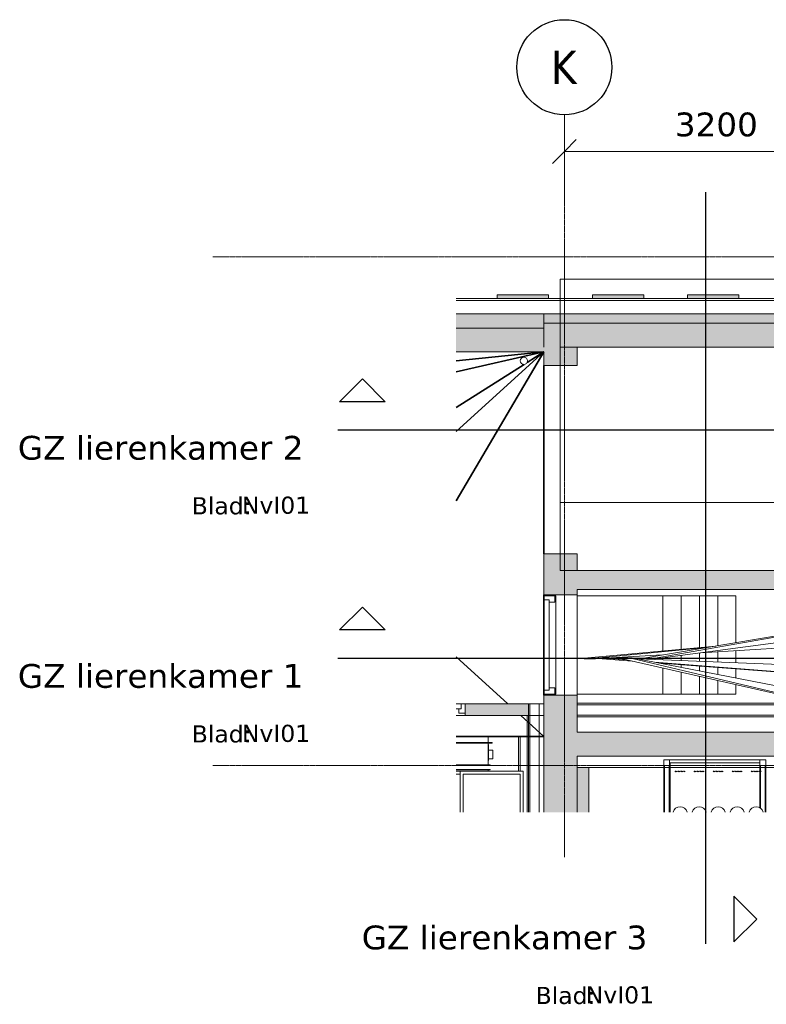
# Model space of a CAD drawing. Header units: millimetres. Extents: x 61846 to 198573, y 13020 to 52988.
# Tile 1 of 150: x 61846 to 69693, y 42398 to 52756. Entities that reach past the tile are written whole.
import ezdxf

# ---------------------------------------------------------------- set-up
doc = ezdxf.new("R2010")
doc.units = ezdxf.units.MM
doc.linetypes.add('Grid Line', pattern=[22.225, 12.7, -3.175, 3.175, -3.175])
doc.linetypes.add('NL_00_doorsnede', pattern=[23, 10, -1, 0, -1, 10, -1])
for name, color, linetype, lineweight in [('A-ANNO-DIMS', 211, 'Continuous', 18), ('A-ANNO-DIMS-100', 211, 'Continuous', 18), ('A-DOOR', 31, 'Continuous', 18), ('A-FLOR', 192, 'Continuous', 50), ('A-GENM', 13, 'Continuous', 18), ('A-WALL', 113, 'Continuous', 25), ('G-ANNO-SYMB', 111, 'Continuous', 18), ('I-WALL', 2, 'Continuous', 25), ('M-HVAC-DUCT', 70, 'Continuous', 18), ('P-PIPE', 3, 'Continuous', 18), ('S-GRID', 1, 'Continuous', 18), ('S-GRID-IDEN', 1, 'Continuous', 25), ('S-STRS', 31, 'Continuous', 18)]:
    doc.layers.add(name, color=color, linetype=linetype, lineweight=lineweight)
doc.styles.add('Tahoma', font='tahoma.ttf', dxfattribs={"height": 350})
doc.styles.add('Verdana', font='verdana.ttf', dxfattribs={"height": 250})
doc.styles.add('Verdana_1', font='verdana.ttf', dxfattribs={"height": 180})
doc.dimstyles.new('NL_00_maatvoering_2_5', dxfattribs={"dimscale": 304.8, "dimtxt": 260.988859, "dimasz": 0.82021, "dimexe": 0.590551, "dimexo": 0.0625, "dimgap": 0.295276, "dimtad": 1, "dimdec": 0, "dimzin": 0, "dimdsep": 46, "dimtxsty": 'Verdana', "dimblk1": 'OBLIQUE', "dimblk2": 'OBLIQUE', "dimsah": 1, "dimcen": 0.09, "dimdle": 0.590551, "dimazin": 0, "dimtfac": 1, "dimtdec": 4, "dimtix": 1, "dimtmove": 0, "dimatfit": 3, "dimfxl": 1.148294, "dimfxlon": 1, "dimtvp": 1, "dimtfill": 1, "dimtolj": 1, "dimtzin": 0, "dimarcsym": 2})

# ---------------------------------------------------------------- blocks, each defined once
blk = doc.blocks.new('66_liftschacht RVT17 v2_0_Liftschacht_4284424 - 66_liftschacht RVT17 v2_0_Liftschacht_4284424-389560-4e verdieping lierenkamer')
at = {"layer": 'A-GENM', "color": 7, "lineweight": 9}
for p, q in [((70926, 49312), (67526, 49312)), ((67526, 49312), (67526, 46962)), ((70926, 46962), (70926, 49312)), ((67526, 46962), (70926, 46962))]:
    blk.add_line(p, q, dxfattribs=at)
blk = doc.blocks.new('66_liftschacht RVT17 v2_0_Liftschacht_7743121 - 66_liftschacht RVT17 v2_0_Liftschacht_7743121-436348-4e verdieping lierenkamer')
at = {"layer": 'A-GENM', "color": 7, "lineweight": 9}
for p, q in [((70926, 50027), (67526, 50027)), ((67526, 50027), (67526, 47677)), ((70926, 47677), (70926, 50027)), ((67526, 47677), (70926, 47677))]:
    blk.add_line(p, q, dxfattribs=at)
blk = doc.blocks.new('Pipe Types_NLRS_65_PI_UN_Staal - sprinkler_DNL_4335357 - Pipe Types_NLRS_65_PI_UN_Staal - sprinkler_DNL_4335357-455560-4e verdieping lierenkamer')
at = {"layer": 'P-PIPE', "color": 7, "lineweight": 9}
for radius, start, end in [(38.1, 0, 180), (38, 180, 0)]:
    blk.add_arc((67145, 49167), radius, start, end, dxfattribs=at)
blk = doc.blocks.new('NLRS_57_DUF_UN_rechth aftakking_DNL_verzinkt_staal_5391751 - NLRS_57_DUF_UN_rechth aftakking_DNL_verzinkt_staal_5391751-558708-4e verdieping lierenkamer')
at = {"layer": 'M-HVAC-DUCT', "color": 7, "lineweight": 9}
for p, q in [((66432, 44870), (66790, 44870)), ((66790, 44865), (66432, 44865)), ((66770, 44865), (66770, 44850)), ((66790, 44865), (66790, 44870))]:
    blk.add_line(p, q, dxfattribs=at)
blk = doc.blocks.new('NLRS_57_DUF_UN_rechth verloop_DNL_60º verzinkt_staal_5547962 - NLRS_57_DUF_UN_rechth verloop_DNL_60º verzinkt_staal_5547962-559264-4e verdieping lierenkamer')
at = {"layer": 'M-HVAC-DUCT', "color": 7, "lineweight": 9}
for p, q in [((66476, 44850), (66432, 44850)), ((66432, 44850), (66476, 44850)), ((67136, 44850), (66476, 44850)), ((66476, 44850), (66476, 44419)), ((66476, 44850), (67136, 44850)), ((66476, 44419), (66476, 44850)), ((67136, 44419), (67136, 44850)), ((67136, 44850), (67136, 44419)), ((66476, 44820), (66432, 44820)), ((66432, 44820), (66476, 44820)), ((66506, 44419), (66506, 44820)), ((66506, 44820), (67106, 44820)), ((66506, 44820), (66506, 44419)), ((67106, 44820), (66506, 44820)), ((66506, 44820), (67106, 44820)), ((66506, 44419), (66506, 44820)), ((67106, 44820), (66506, 44820)), ((66506, 44820), (66506, 44419)), ((67106, 44820), (67106, 44419)), ((67106, 44419), (67106, 44820)), ((67106, 44820), (67106, 44419)), ((67106, 44419), (67106, 44820))]:
    blk.add_line(p, q, dxfattribs=at)
blk = doc.blocks.new('NLRS_57_DUF_UN_rechth verloop_DNL_60º verzinkt_staal_5547962 - NLRS_57_DUF_UN_rechth verloop_DNL_60º verzinkt_staal_5547962-559268-4e verdieping lierenkamer')
blk.add_blockref('NLRS_57_DUF_UN_rechth verloop_DNL_60º verzinkt_staal_5547962 - NLRS_57_DUF_UN_rechth verloop_DNL_60º verzinkt_staal_5547962-559264-4e verdieping lierenkamer', (0, 0))
blk = doc.blocks.new('NLRS_57_DUA_UN_brandklep rechthoekig_gen_ISR_NLRS_57_DUA_UN_brandklep rechthoekig_400x200_DNL_6950531 - NLRS_57_DUA_UN_brandklep rechthoekig_gen_ISR_NLRS_57_DUA_UN_brandklep rechthoekig_400x200_DNL_6950531-569087-4e verdieping lierenkamer')
at = {"layer": 'A-GENM', "color": 7, "lineweight": 9}
for p, q in [((66770, 45152), (66770, 45215)), ((66432, 45152), (66810, 45152)), ((66810, 45147), (66432, 45147)), ((66770, 44917), (66770, 45147)), ((66773, 45132), (66770, 45132)), ((66773, 44962), (66773, 45132)), ((66820, 45072), (66773, 45072)), ((66810, 45147), (66810, 45152)), ((66820, 44982), (66820, 45072)), ((66770, 44962), (66773, 44962)), ((66773, 44982), (66820, 44982)), ((66432, 44917), (66790, 44917)), ((66790, 44912), (66432, 44912)), ((66790, 44912), (66790, 44917))]:
    blk.add_line(p, q, dxfattribs=at)
blk = doc.blocks.new('Pipe Types_NLRS_53_PI_UN_Koper - drinkwater_DNL_2979520 - Pipe Types_NLRS_53_PI_UN_Koper - drinkwater_DNL_2979520-582781-4e verdieping lierenkamer')
at = {"layer": 'P-PIPE', "color": 7, "lineweight": 9}
for p, q in [((70231, 45566), (67706, 45566)), ((67706, 45548), (70310, 45548)), ((71115, 45566), (70740, 45566)), ((70833, 45548), (71139, 45548)), ((71745, 45566), (71280, 45566)), ((71306, 45548), (71739, 45548)), ((71803, 45548), (72111, 45548)), ((72111, 45566), (71811, 45566))]:
    blk.add_line(p, q, dxfattribs=at)
blk = doc.blocks.new('Pipe Types_NLRS_53_PI_UN_Koper - drinkwater_DNL_2979797 - Pipe Types_NLRS_53_PI_UN_Koper - drinkwater_DNL_2979797-582821-4e verdieping lierenkamer')
at = {"layer": 'P-PIPE', "color": 7, "lineweight": 9}
for p, q in [((70793, 45439), (67706, 45439)), ((67706, 45421), (70872, 45421)), ((71145, 45439), (71133, 45439)), ((71133, 45421), (71145, 45421)), ((71285, 45439), (71155, 45439)), ((71155, 45421), (71309, 45421)), ((71545, 45439), (71533, 45439)), ((71533, 45421), (71545, 45421)), ((71649, 45439), (71555, 45439)), ((71555, 45421), (71649, 45421))]:
    blk.add_line(p, q, dxfattribs=at)
blk = doc.blocks.new('Pipe Types_NLRS_53_PI_UN_Koper - drinkwater_DNL_2979807 - Pipe Types_NLRS_53_PI_UN_Koper - drinkwater_DNL_2979807-582841-4e verdieping lierenkamer')
at = {"layer": 'P-PIPE', "color": 7, "lineweight": 9}
for p, q in [((67088, 45215), (67088, 44850)), ((67106, 44850), (67106, 45215))]:
    blk.add_line(p, q, dxfattribs=at)
blk = doc.blocks.new('TadP_A_INS_INSTALLATIES_rvt-1-4e verdieping lierenkamer')
at = {"layer": 'A-GENM', "lineweight": 9}
for name in ['66_liftschacht RVT17 v2_0_Liftschacht_7743121 - 66_liftschacht RVT17 v2_0_Liftschacht_7743121-436348-4e verdieping lierenkamer', '66_liftschacht RVT17 v2_0_Liftschacht_4284424 - 66_liftschacht RVT17 v2_0_Liftschacht_4284424-389560-4e verdieping lierenkamer', 'NLRS_57_DUA_UN_brandklep rechthoekig_gen_ISR_NLRS_57_DUA_UN_brandklep rechthoekig_400x200_DNL_6950531 - NLRS_57_DUA_UN_brandklep rechthoekig_gen_ISR_NLRS_57_DUA_UN_brandklep rechthoekig_400x200_DNL_6950531-569087-4e verdieping lierenkamer']:
    blk.add_blockref(name, (0, 0), dxfattribs=at)
at = {"layer": 'M-HVAC-DUCT', "lineweight": 9}
for name in ['NLRS_57_DUF_UN_rechth aftakking_DNL_verzinkt_staal_5391751 - NLRS_57_DUF_UN_rechth aftakking_DNL_verzinkt_staal_5391751-558708-4e verdieping lierenkamer', 'NLRS_57_DUF_UN_rechth verloop_DNL_60º verzinkt_staal_5547962 - NLRS_57_DUF_UN_rechth verloop_DNL_60º verzinkt_staal_5547962-559268-4e verdieping lierenkamer']:
    blk.add_blockref(name, (0, 0), dxfattribs=at)
at = {"layer": 'P-PIPE', "lineweight": 9}
for name in ['Pipe Types_NLRS_65_PI_UN_Staal - sprinkler_DNL_4335357 - Pipe Types_NLRS_65_PI_UN_Staal - sprinkler_DNL_4335357-455560-4e verdieping lierenkamer', 'Pipe Types_NLRS_53_PI_UN_Koper - drinkwater_DNL_2979520 - Pipe Types_NLRS_53_PI_UN_Koper - drinkwater_DNL_2979520-582781-4e verdieping lierenkamer', 'Pipe Types_NLRS_53_PI_UN_Koper - drinkwater_DNL_2979797 - Pipe Types_NLRS_53_PI_UN_Koper - drinkwater_DNL_2979797-582821-4e verdieping lierenkamer', 'Pipe Types_NLRS_53_PI_UN_Koper - drinkwater_DNL_2979807 - Pipe Types_NLRS_53_PI_UN_Koper - drinkwater_DNL_2979807-582841-4e verdieping lierenkamer']:
    blk.add_blockref(name, (0, 0), dxfattribs=at)
blk = doc.blocks.new('Floor_28_PBT_FL_druklaag_d_80 __400__C30_37_2852328 - Floor_28_PBT_FL_druklaag_d_80 __400__C30_37_2852328-312722-4e verdieping lierenkamer')
at = {"layer": 'A-FLOR', "color": 90, "lineweight": 35}
for p, q in [((67356, 49262), (66432, 47693)), ((66432, 47693), (67356, 49262)), ((67356, 49262), (66432, 48423)), ((67356, 49262), (66432, 49168)), ((66432, 49050), (67356, 49262)), ((66432, 49168), (67356, 49262)), ((67356, 49262), (66432, 49050)), ((66432, 48423), (67356, 49262)), ((67178, 49149), (67356, 49262)), ((67356, 49262), (67178, 49149)), ((66432, 48676), (67147, 49129)), ((67147, 49129), (66432, 48676)), ((67356, 47137), (67356, 49117)), ((67356, 49117), (67356, 47137)), ((67356, 45650), (67356, 46704)), ((67356, 46704), (67356, 45650)), ((66432, 46055), (66977, 45560)), ((66977, 45560), (66432, 46055)), ((67114, 45435), (67356, 45215)), ((67356, 45215), (67114, 45435)), ((66432, 45215), (67356, 45215)), ((67356, 45215), (66432, 45215))]:
    blk.add_line(p, q, dxfattribs=at)
blk = doc.blocks.new('Floor_28_PBT_FL_druklaag_d_80 __400__C30_37_2852328 - Floor_28_PBT_FL_druklaag_d_80 __400__C30_37_2852328-312726-4e verdieping lierenkamer')
blk.add_blockref('Floor_28_PBT_FL_druklaag_d_80 __400__C30_37_2852328 - Floor_28_PBT_FL_druklaag_d_80 __400__C30_37_2852328-312722-4e verdieping lierenkamer', (0, 0))
blk = doc.blocks.new('TadP_A_CON_CONSTRUCTIE_rvt-1-4e verdieping lierenkamer')
at = {"layer": 'A-WALL'}
blk.add_hatch(color=8, dxfattribs=at).paths.add_polyline_path([(67698, 44419), (67706, 44419), (67706, 45135), (67356, 45135), (67356, 44419)])
at = {"layer": 'I-WALL'}
for points in [[(67127, 49262), (67356, 49262), (67356, 49512), (66432, 49512), (66432, 49262)], [(67706, 49312), (71107, 49312), (71107, 49562), (67356, 49562), (67356, 49312), (67474, 49312)], [(70600, 46762), (71107, 46762), (71107, 46962), (67706, 46962), (67706, 46762), (70372, 46762)], [(76158, 45010), (87096, 45010), (87096, 45260), (67706, 45260), (67706, 45010), (75463, 45010)]]:
    blk.add_hatch(color=8, dxfattribs=at).paths.add_polyline_path(points)
h = blk.add_hatch(color=8, dxfattribs=at)
h.paths.add_polyline_path([(67706, 45135), (67706, 45650), (67356, 45650), (67356, 45135)])
h.paths.add_polyline_path([(67356, 46704), (67706, 46704), (67706, 47137), (67356, 47137), (67356, 46722)])
h.paths.add_polyline_path([(67474, 49117), (67706, 49117), (67706, 49312), (67356, 49312), (67356, 49117)])
at = {"layer": 'A-WALL', "color": 10, "lineweight": 18}
for p, q in [((67356, 45135), (67356, 44419)), ((67706, 44419), (67706, 45010))]:
    blk.add_line(p, q, dxfattribs=at)
at = {"layer": 'I-WALL', "color": 10, "lineweight": 18}
for p, q in [((67356, 49512), (66432, 49512)), ((71107, 49562), (67356, 49562)), ((67356, 49562), (67356, 49312)), ((67356, 49312), (67356, 49512)), ((67706, 49117), (67706, 49312)), ((67706, 49312), (71107, 49312)), ((66432, 49262), (67356, 49262)), ((67356, 49262), (67356, 49117)), ((67356, 47137), (67356, 49117)), ((67356, 49117), (67706, 49117)), ((67706, 47137), (67356, 47137)), ((67356, 47137), (67356, 46704)), ((67706, 46962), (67706, 47137)), ((71107, 46962), (67706, 46962)), ((67706, 46704), (67706, 46762)), ((67706, 46762), (70372, 46762)), ((67356, 45650), (67356, 46704)), ((67356, 46704), (67706, 46704)), ((67706, 46704), (67706, 45650)), ((67706, 45650), (67356, 45650)), ((67356, 45650), (67356, 45135)), ((67706, 45260), (67706, 45650)), ((86305, 45260), (67706, 45260)), ((67706, 45010), (87096, 45010))]:
    blk.add_line(p, q, dxfattribs=at)
at = {"layer": 'A-FLOR', "color": 10, "lineweight": 18}
blk.add_blockref('Floor_28_PBT_FL_druklaag_d_80 __400__C30_37_2852328 - Floor_28_PBT_FL_druklaag_d_80 __400__C30_37_2852328-312726-4e verdieping lierenkamer', (0, 0), dxfattribs=at)
blk = doc.blocks.new('22_NOAHH_Wand_Wand-x 2552080 - 22_NOAHH_Wand_Wand-x 2-147904-4e verdieping lierenkamer')
at = {"layer": 'A-WALL', "lineweight": 13}
for p, q in [((66432, 45435), (66529, 45435)), ((67194, 45435), (67356, 45435))]:
    blk.add_line(p, q, dxfattribs=at)
blk = doc.blocks.new('22_NOAHH_Wand_Wand-x 2552080 - 22_NOAHH_Wand_Wand-x-147897-4e verdieping lierenkamer')
at = {"layer": 'A-WALL', "lineweight": 13}
blk.add_hatch(color=9, dxfattribs=at).paths.add_polyline_path([(66529, 45435), (67194, 45435), (67194, 45560), (66529, 45560), (66529, 45453)])
at = {"layer": 'A-WALL', "color": 130, "lineweight": 13}
for p, q in [((66529, 45560), (66529, 45453)), ((66529, 45560), (67096, 45560)), ((66529, 45453), (66529, 45560)), ((66529, 45560), (67096, 45560)), ((67194, 45560), (67096, 45560)), ((67096, 45560), (67194, 45560)), ((67194, 45543), (67194, 45560)), ((67194, 45560), (67194, 45543)), ((67194, 45435), (67194, 45543)), ((67194, 45543), (67194, 45435)), ((66529, 45453), (66529, 45435)), ((66529, 45435), (66529, 45453)), ((66529, 45435), (67096, 45435)), ((67096, 45435), (66529, 45435)), ((67194, 45435), (67096, 45435)), ((67194, 45435), (67096, 45435))]:
    blk.add_line(p, q, dxfattribs=at)
blk = doc.blocks.new('22_NOAHH_Wand_Wand-x 2552080 - 22_NOAHH_Wand_Wand-x 2552080-147901-4e verdieping lierenkamer')
for name in ['22_NOAHH_Wand_Wand-x 2552080 - 22_NOAHH_Wand_Wand-x-147897-4e verdieping lierenkamer', '22_NOAHH_Wand_Wand-x 2552080 - 22_NOAHH_Wand_Wand-x 2-147904-4e verdieping lierenkamer']:
    blk.add_blockref(name, (0, 0))
blk = doc.blocks.new('32_NOAHH_Deur_4_010 - 32_NOAHH_Deur_4_010-147908-4e verdieping lierenkamer')
at = {"layer": 'A-DOOR', "color": 7, "lineweight": 9}
for p, q in [((66432, 45560), (66487, 45560)), ((66487, 45560), (66432, 45560)), ((66487, 45560), (66432, 45560)), ((66487, 45506), (66432, 45506)), ((66432, 45506), (66487, 45506)), ((66432, 45506), (66487, 45506)), ((66462, 45506), (66462, 45460)), ((66462, 45506), (66462, 45460)), ((66462, 45460), (66462, 45506)), ((66462, 45506), (66487, 45506)), ((66487, 45506), (66462, 45506)), ((66487, 45506), (66462, 45506)), ((66487, 45506), (66487, 45560)), ((66487, 45560), (66529, 45560)), ((66487, 45560), (66487, 45506)), ((66487, 45560), (66487, 45506)), ((66529, 45560), (66487, 45560)), ((66529, 45560), (66487, 45560)), ((66487, 45560), (66487, 45506)), ((66487, 45506), (66487, 45560)), ((66487, 45506), (66487, 45560)), ((66529, 45460), (66529, 45560)), ((66529, 45460), (66462, 45460)), ((66462, 45460), (66529, 45460)), ((66462, 45460), (66529, 45460))]:
    blk.add_line(p, q, dxfattribs=at)
blk = doc.blocks.new('32_NOAHH_Deur_4_010 - 32_NOAHH_Deur_4_010-147912-4e verdieping lierenkamer')
blk.add_blockref('32_NOAHH_Deur_4_010 - 32_NOAHH_Deur_4_010-147908-4e verdieping lierenkamer', (0, 0))
blk = doc.blocks.new('22_NOAHH_Wand_Wand-x 2553122 - 22_NOAHH_Wand_Wand-x 2553122-147968-4e verdieping lierenkamer')
at = {"layer": 'A-WALL', "color": 130, "lineweight": 13}
for p, q in [((67481.256101, 46694), (67356.256101, 46694)), ((67356.256101, 46694), (67356.256101, 45660)), ((67481.256101, 45660), (67481.256101, 46694)), ((67356.256101, 45660), (67481.256101, 45660))]:
    blk.add_line(p, q, dxfattribs=at)
blk = doc.blocks.new('32_NOAHH_Deur_4_002 - 32_NOAHH_Deur_4_002-147982-4e verdieping lierenkamer')
at = {"layer": 'A-DOOR', "color": 7, "lineweight": 9}
for p, q in [((67356.256101, 46652), (67356.256101, 46694)), ((67356.256101, 46694), (67470.256101, 46694)), ((67356.256101, 46694), (67356.256101, 46652)), ((67356.256101, 46694), (67356.256101, 46652)), ((67470.256101, 46694), (67356.256101, 46694)), ((67470.256101, 46694), (67356.256101, 46694)), ((67410.256101, 46652), (67356.256101, 46652)), ((67356.256101, 46652), (67410.256101, 46652)), ((67356.256101, 46652), (67410.256101, 46652)), ((67356.256101, 45702), (67356.256101, 46652)), ((67356.256101, 46652), (67410.256101, 46652)), ((67356.256101, 46652), (67356.256101, 45702)), ((67356.256101, 46652), (67356.256101, 45702)), ((67410.256101, 46652), (67356.256101, 46652)), ((67410.256101, 46652), (67356.256101, 46652)), ((67410.256101, 46627), (67410.256101, 46652)), ((67410.256101, 46652), (67410.256101, 46627)), ((67410.256101, 46652), (67410.256101, 46627)), ((67410.256101, 46652), (67410.256101, 45702)), ((67410.256101, 45702), (67410.256101, 46652)), ((67410.256101, 45702), (67410.256101, 46652)), ((67410.256101, 46627), (67470.256101, 46627)), ((67410.256101, 46627), (67470.256101, 46627)), ((67470.256101, 46627), (67410.256101, 46627)), ((67470.256101, 46694), (67470.256101, 46627)), ((67470.256101, 46627), (67470.256101, 46694)), ((67470.256101, 46627), (67470.256101, 46694)), ((67410.256101, 45702), (67356.256101, 45702)), ((67410.256101, 45702), (67356.256101, 45702)), ((67356.256101, 45702), (67356.256101, 45660)), ((67356.256101, 45702), (67356.256101, 45660)), ((67356.256101, 45660), (67356.256101, 45702)), ((67356.256101, 45702), (67410.256101, 45702)), ((67410.256101, 45702), (67356.256101, 45702)), ((67356.256101, 45702), (67410.256101, 45702)), ((67356.256101, 45702), (67410.256101, 45702)), ((67470.256101, 45727), (67410.256101, 45727)), ((67470.256101, 45727), (67410.256101, 45727)), ((67410.256101, 45727), (67410.256101, 45702)), ((67410.256101, 45727), (67410.256101, 45702)), ((67410.256101, 45702), (67410.256101, 45727)), ((67410.256101, 45727), (67470.256101, 45727)), ((67470.256101, 45660), (67470.256101, 45727)), ((67470.256101, 45660), (67470.256101, 45727)), ((67470.256101, 45727), (67470.256101, 45660)), ((67356.256101, 45660), (67470.256101, 45660)), ((67356.256101, 45660), (67470.256101, 45660)), ((67470.256101, 45660), (67356.256101, 45660))]:
    blk.add_line(p, q, dxfattribs=at)
blk = doc.blocks.new('32_NOAHH_Deur_4_002 - 32_NOAHH_Deur_4_002-147986-4e verdieping lierenkamer')
blk.add_blockref('32_NOAHH_Deur_4_002 - 32_NOAHH_Deur_4_002-147982-4e verdieping lierenkamer', (0, 0))
blk = doc.blocks.new('21_NOAHH_Wand_Wand-x 2571150 - 21_NOAHH_Wand_Wand-x 2571150-148560-4e verdieping lierenkamer')
at = {"layer": 'A-WALL', "lineweight": 13}
blk.add_hatch(color=9, dxfattribs=at).paths.add_polyline_path([(66432, 49512), (67356, 49512), (67356, 49662), (66432, 49662)])
at = {"layer": 'A-WALL', "color": 130, "lineweight": 13}
for p, q in [((67356, 49662), (66432, 49662)), ((67356, 49512), (67356, 49662)), ((66432, 49512), (67356, 49512))]:
    blk.add_line(p, q, dxfattribs=at)
blk = doc.blocks.new('21_NOAHH_Wand_Wand-x 2575287 - 21_NOAHH_Wand_Wand-x 2575287-148942-4e verdieping lierenkamer')
at = {"layer": 'A-WALL', "lineweight": 13}
blk.add_hatch(color=9, dxfattribs=at).paths.add_polyline_path([(67405, 49822), (67405, 49862), (66865, 49862), (66865, 49822)])
at = {"layer": 'A-WALL', "color": 130, "lineweight": 13}
for p, q in [((67405, 49862), (66865, 49862)), ((66865, 49862), (66865, 49822)), ((66865, 49822), (67405, 49822)), ((67405, 49822), (67405, 49862))]:
    blk.add_line(p, q, dxfattribs=at)
blk = doc.blocks.new('22_NOAHH_Wand_Wand-x 2584578 - 22_10_Gipsplaat-149572-4e verdieping lierenkamer')
at = {"layer": 'A-WALL', "color": 130, "lineweight": 13}
for p, q in [((67194, 45435), (67181, 45435)), ((67181, 44419), (67181, 45435)), ((67194, 45435), (67194, 44419)), ((67181, 44419), (67181, 45215)), ((67181, 44419), (67181, 45215)), ((67194, 45215), (67194, 44419)), ((67194, 45215), (67194, 44419))]:
    blk.add_line(p, q, dxfattribs=at)
blk = doc.blocks.new('22_NOAHH_Wand_Wand-x 2584578 - 22_10_Gipsplaat-149566-4e verdieping lierenkamer')
at = {"layer": 'A-WALL', "color": 130, "lineweight": 13}
for p, q in [((67206, 45560), (67194, 45560)), ((67206, 45560), (67194, 45560)), ((67194, 45560), (67206, 45560)), ((67194, 45560), (67194, 44419)), ((67206, 45435), (67206, 45560)), ((67206, 44419), (67206, 45560)), ((67206, 45560), (67206, 45435)), ((67206, 45435), (67194, 45435)), ((67194, 45435), (67206, 45435)), ((67194, 45215), (67194, 44419)), ((67194, 44419), (67194, 45215)), ((67206, 44419), (67206, 45215)), ((67206, 45215), (67206, 44419))]:
    blk.add_line(p, q, dxfattribs=at)
blk = doc.blocks.new('22_NOAHH_Wand_Wand-x 2584578 - Isolatie - Steenwol zacht-149562-4e verdieping lierenkamer')
at = {"layer": 'A-WALL', "color": 130, "lineweight": 13}
for p, q in [((67306, 45560), (67206, 45560)), ((67306, 45560), (67206, 45560)), ((67206, 45435), (67206, 45560)), ((67206, 45560), (67306, 45560)), ((67206, 45560), (67206, 45435)), ((67206, 45560), (67206, 44419)), ((67306, 45435), (67306, 45560)), ((67306, 44419), (67306, 45560)), ((67306, 45560), (67306, 45435)), ((67306, 45435), (67206, 45435)), ((67206, 45435), (67306, 45435)), ((67206, 45215), (67206, 44419)), ((67206, 44419), (67206, 45215)), ((67306, 44419), (67306, 45215)), ((67306, 45215), (67306, 44419))]:
    blk.add_line(p, q, dxfattribs=at)
blk = doc.blocks.new('22_NOAHH_Wand_Wand-x 2584578 - Lucht-149558-4e verdieping lierenkamer')
at = {"layer": 'A-WALL', "color": 130, "lineweight": 13}
for p, q in [((67356, 45560), (67306, 45560)), ((67356, 45560), (67306, 45560)), ((67306, 45435), (67306, 45560)), ((67306, 45560), (67356, 45560)), ((67306, 45560), (67306, 45435)), ((67306, 45560), (67306, 44419)), ((67356, 44419), (67356, 45560)), ((67356, 45435), (67306, 45435)), ((67306, 45435), (67356, 45435)), ((67306, 45215), (67306, 44419)), ((67306, 44419), (67306, 45215))]:
    blk.add_line(p, q, dxfattribs=at)
blk = doc.blocks.new('22_NOAHH_Wand_Wand-x 2584578 - 22_NOAHH_Wand_Wand-x 2584578-149555-4e verdieping lierenkamer')
for name in ['22_NOAHH_Wand_Wand-x 2584578 - 22_10_Gipsplaat-149566-4e verdieping lierenkamer', '22_NOAHH_Wand_Wand-x 2584578 - Isolatie - Steenwol zacht-149562-4e verdieping lierenkamer', '22_NOAHH_Wand_Wand-x 2584578 - Lucht-149558-4e verdieping lierenkamer', '22_NOAHH_Wand_Wand-x 2584578 - 22_10_Gipsplaat-149572-4e verdieping lierenkamer']:
    blk.add_blockref(name, (0, 0))
blk = doc.blocks.new('22_NOAHH_Wand_Wand-x 2594857 - 22_NOAHH_Wand_Wand-x-150139-4e verdieping lierenkamer')
at = {"layer": 'A-WALL', "color": 130, "lineweight": 13}
for p, q in [((86976, 45010), (67706, 45010)), ((67706, 45010), (67706, 44890)), ((86976, 45010), (86976, 44890)), ((72694, 44890), (67706, 44890)), ((68616, 44890), (67826, 44890)), ((68616, 44890), (67826, 44890)), ((70317, 44890), (69686, 44890)), ((70317, 44890), (69686, 44890)), ((70375, 44890), (70321, 44890)), ((70375, 44890), (70321, 44890)), ((72244, 44890), (70378, 44890)), ((72244, 44890), (70378, 44890)), ((72318, 44890), (72248, 44890)), ((72318, 44890), (72248, 44890)), ((72376, 44890), (72321, 44890)), ((72376, 44890), (72321, 44890)), ((86976, 44890), (72794, 44890)), ((74549, 44890), (72934, 44890)), ((74549, 44890), (72934, 44890)), ((74622, 44890), (74552, 44890)), ((74622, 44890), (74552, 44890)), ((74680, 44890), (74626, 44890)), ((74680, 44890), (74626, 44890)), ((76549, 44890), (74683, 44890)), ((76549, 44890), (74683, 44890)), ((76623, 44890), (76553, 44890)), ((76623, 44890), (76553, 44890)), ((76681, 44890), (76627, 44890)), ((76681, 44890), (76627, 44890)), ((78550, 44890), (76684, 44890)), ((78550, 44890), (76684, 44890)), ((78624, 44890), (78554, 44890)), ((78624, 44890), (78554, 44890)), ((78682, 44890), (78628, 44890)), ((78682, 44890), (78628, 44890)), ((80551, 44890), (78685, 44890)), ((80551, 44890), (78685, 44890)), ((80625, 44890), (80555, 44890)), ((80625, 44890), (80555, 44890)), ((80683, 44890), (80628, 44890)), ((80683, 44890), (80628, 44890)), ((82856, 44890), (81241, 44890)), ((82856, 44890), (81241, 44890)), ((82929, 44890), (82859, 44890)), ((82929, 44890), (82859, 44890)), ((82987, 44890), (82933, 44890)), ((82987, 44890), (82933, 44890)), ((86976, 44890), (82990, 44890)), ((86976, 44890), (82990, 44890))]:
    blk.add_line(p, q, dxfattribs=at)
blk = doc.blocks.new('22_NOAHH_Wand_Wand-x 2594857 - 22_NOAHH_Wand_Wand-x 2594857-150143-4e verdieping lierenkamer')
blk.add_blockref('22_NOAHH_Wand_Wand-x 2594857 - 22_NOAHH_Wand_Wand-x-150139-4e verdieping lierenkamer', (0, 0))
blk = doc.blocks.new('_NOAHH_Trap - segment_Trapsegment-x 2608736 - _NOAHH_Trap - segment_Trapsegment-x-150784-4e verdieping lierenkamer')
at = {"layer": 'S-STRS', "color": 7, "lineweight": 9}
for p, q in [((68606, 46694), (68798, 46694)), ((68798, 46694), (68606, 46694)), ((68798, 46694), (68990, 46694)), ((68798, 46134), (68798, 46694)), ((68798, 46694), (68798, 46134)), ((68990, 46694), (68798, 46694)), ((68990, 46694), (69182, 46694)), ((68990, 46152), (68990, 46694)), ((68990, 46694), (68990, 46152)), ((69182, 46694), (68990, 46694)), ((69182, 46694), (69374, 46694)), ((69374, 46694), (69182, 46694)), ((69182, 46171), (69182, 46694)), ((69182, 46694), (69182, 46171)), ((69374, 46694), (69374, 46203)), ((69374, 46203), (69374, 46694)), ((68990, 46006), (68990, 46095)), ((68990, 46095), (68990, 46006)), ((69182, 45998), (69182, 46107)), ((69182, 46107), (69182, 45998)), ((69374, 46118), (69374, 45991)), ((69374, 45991), (69374, 46118)), ((68798, 46013), (68798, 46070)), ((68798, 46070), (68798, 46013)), ((68798, 45943), (68798, 45969)), ((68798, 45969), (68798, 45943)), ((68798, 45659), (68798, 45891)), ((68798, 45891), (68798, 45659)), ((68990, 45906), (68990, 45954)), ((68990, 45954), (68990, 45906)), ((69182, 45869), (69182, 45940)), ((69182, 45940), (69182, 45869)), ((69374, 45926), (69374, 45831)), ((69374, 45831), (69374, 45926)), ((68990, 45659), (68990, 45848)), ((68990, 45848), (68990, 45659)), ((69182, 45659), (69182, 45804)), ((69182, 45804), (69182, 45659)), ((69374, 45761), (69374, 45659)), ((69374, 45659), (69374, 45761)), ((68798, 45659), (68606, 45659)), ((68606, 45659), (68798, 45659)), ((68990, 45659), (68798, 45659)), ((68798, 45659), (68990, 45659)), ((69182, 45659), (68990, 45659)), ((68990, 45659), (69182, 45659)), ((69182, 45659), (69374, 45659)), ((69374, 45659), (69182, 45659))]:
    blk.add_line(p, q, dxfattribs=at)
blk = doc.blocks.new('_NOAHH_Trap - segment_Trapsegment-x 2608736 - _NOAHH_Trap - segment_Trapsegment-x 2608736-150788-4e verdieping lierenkamer')
blk.add_blockref('_NOAHH_Trap - segment_Trapsegment-x 2608736 - _NOAHH_Trap - segment_Trapsegment-x-150784-4e verdieping lierenkamer', (0, 0))
blk = doc.blocks.new('43_NOAHH_Vloerafwerking_Vloerafwerking-x 2609085 - 43_NOAHH_Vloerafwerking_Vloerafwerking-x 2609085-150812-4e verdieping lierenkamer')
at = {"layer": 'A-GENM', "color": 7, "lineweight": 9}
for p, q in [((68606, 46694), (67706, 46694)), ((67706, 46694), (67706, 45660)), ((68606, 46117), (68606, 46694)), ((68606, 46021), (68606, 46044)), ((68606, 45980), (68606, 45984)), ((68606, 45660), (68606, 45935)), ((67706, 45660), (68606, 45660))]:
    blk.add_line(p, q, dxfattribs=at)
blk = doc.blocks.new('22_NOAHH_Wand_Wand-x 2618000 - 22_NOAHH_Wand_Wand-x 2618000-151353-4e verdieping lierenkamer')
at = {"layer": 'A-WALL', "lineweight": 13}
blk.add_hatch(color=9, dxfattribs=at).paths.add_polyline_path([(71406, 49562), (71406, 49662), (67356, 49662), (67356, 49562), (69211, 49562)])
at = {"layer": 'A-WALL', "color": 130, "lineweight": 13}
for p, q in [((71406, 49662), (67356, 49662)), ((67356, 49662), (67356, 49562)), ((71406, 49562), (71406, 49662)), ((67356, 49562), (71406, 49562))]:
    blk.add_line(p, q, dxfattribs=at)
blk = doc.blocks.new('21_NOAHH_Wand_Wand-x 2673687 - 21_NOAHH_Wand_Wand-x 2673687-153012-4e verdieping lierenkamer')
at = {"layer": 'A-WALL', "lineweight": 13}
blk.add_hatch(color=9, dxfattribs=at).paths.add_polyline_path([(68405, 49822), (68405, 49862), (67865, 49862), (67865, 49822)])
at = {"layer": 'A-WALL', "color": 130, "lineweight": 13}
for p, q in [((68405, 49862), (67865, 49862)), ((67865, 49862), (67865, 49822)), ((67865, 49822), (68405, 49822)), ((68405, 49822), (68405, 49862))]:
    blk.add_line(p, q, dxfattribs=at)
blk = doc.blocks.new('21_NOAHH_Wand_Wand-x 2673843 - 21_NOAHH_Wand_Wand-x 2673843-153030-4e verdieping lierenkamer')
at = {"layer": 'A-WALL', "lineweight": 13}
blk.add_hatch(color=9, dxfattribs=at).paths.add_polyline_path([(68865, 49822), (69405, 49822), (69405, 49862), (68865, 49862)])
at = {"layer": 'A-WALL', "color": 130, "lineweight": 13}
for p, q in [((69405, 49862), (68865, 49862)), ((68865, 49862), (68865, 49822)), ((68865, 49822), (69405, 49822)), ((69405, 49822), (69405, 49862))]:
    blk.add_line(p, q, dxfattribs=at)
blk = doc.blocks.new('22_NOAHH_Wand_Wand-x 2743007 - 22_NOAHH_Wand_Wand-x 2743007-156546-4e verdieping lierenkamer')
at = {"layer": 'A-WALL', "lineweight": 13}
blk.add_hatch(color=9, dxfattribs=at).paths.add_polyline_path([(67706, 44419), (67826, 44419), (67826, 44890), (67706, 44890)])
at = {"layer": 'A-WALL', "color": 130, "lineweight": 13}
for p, q in [((67706, 44890), (67706, 44419)), ((67826, 44890), (67706, 44890)), ((67826, 44419), (67826, 44890))]:
    blk.add_line(p, q, dxfattribs=at)
blk = doc.blocks.new('21_NOAHH_Wand_Wand-x 2763942 - 21_NOAHH_Wand_Wand-x 2-159125-4e verdieping lierenkamer')
at = {"layer": 'A-WALL', "lineweight": 13}
for p, q in [((67526, 49802), (66432, 49802)), ((71456, 49802), (70926, 49802))]:
    blk.add_line(p, q, dxfattribs=at)
blk = doc.blocks.new('21_NOAHH_Wand_Wand-x 2763942 - 21_NOAHH_Wand_Wand-x-159118-4e verdieping lierenkamer')
at = {"layer": 'A-WALL', "color": 130, "lineweight": 13}
for p, q in [((71456, 49822), (66432, 49822)), ((66865, 49822), (66432, 49822)), ((66432, 49822), (66865, 49822)), ((67526, 49822), (67405, 49822)), ((67405, 49822), (67526, 49822)), ((71456, 49822), (71405, 49822)), ((71405, 49822), (71456, 49822)), ((71456, 49802), (71456, 49822)), ((67526, 49802), (66432, 49802)), ((67526, 49802), (66432, 49802)), ((71456, 49802), (66432, 49802)), ((71456, 49802), (70926, 49802)), ((71456, 49802), (70926, 49802))]:
    blk.add_line(p, q, dxfattribs=at)
blk = doc.blocks.new('21_NOAHH_Wand_Wand-x 2763942 - 21_NOAHH_Wand_Wand-x 2763942-159122-4e verdieping lierenkamer')
for name in ['21_NOAHH_Wand_Wand-x 2763942 - 21_NOAHH_Wand_Wand-x-159118-4e verdieping lierenkamer', '21_NOAHH_Wand_Wand-x 2763942 - 21_NOAHH_Wand_Wand-x 2-159125-4e verdieping lierenkamer']:
    blk.add_blockref(name, (0, 0))
blk = doc.blocks.new('TadP_A_BWK_BOUWKUNDE_rvt-1-4e verdieping lierenkamer')
at = {"layer": 'A-DOOR', "color": 250, "lineweight": 25}
for name in ['32_NOAHH_Deur_4_002 - 32_NOAHH_Deur_4_002-147986-4e verdieping lierenkamer', '32_NOAHH_Deur_4_010 - 32_NOAHH_Deur_4_010-147912-4e verdieping lierenkamer']:
    blk.add_blockref(name, (0, 0), dxfattribs=at)
at = {"layer": 'A-GENM', "color": 250, "lineweight": 25}
blk.add_blockref('43_NOAHH_Vloerafwerking_Vloerafwerking-x 2609085 - 43_NOAHH_Vloerafwerking_Vloerafwerking-x 2609085-150812-4e verdieping lierenkamer', (0, 0), dxfattribs=at)
at = {"layer": 'A-WALL', "color": 250, "lineweight": 25}
for name in ['21_NOAHH_Wand_Wand-x 2763942 - 21_NOAHH_Wand_Wand-x 2763942-159122-4e verdieping lierenkamer', '21_NOAHH_Wand_Wand-x 2575287 - 21_NOAHH_Wand_Wand-x 2575287-148942-4e verdieping lierenkamer', '21_NOAHH_Wand_Wand-x 2673687 - 21_NOAHH_Wand_Wand-x 2673687-153012-4e verdieping lierenkamer', '21_NOAHH_Wand_Wand-x 2673843 - 21_NOAHH_Wand_Wand-x 2673843-153030-4e verdieping lierenkamer', '21_NOAHH_Wand_Wand-x 2571150 - 21_NOAHH_Wand_Wand-x 2571150-148560-4e verdieping lierenkamer', '22_NOAHH_Wand_Wand-x 2618000 - 22_NOAHH_Wand_Wand-x 2618000-151353-4e verdieping lierenkamer', '22_NOAHH_Wand_Wand-x 2553122 - 22_NOAHH_Wand_Wand-x 2553122-147968-4e verdieping lierenkamer', '22_NOAHH_Wand_Wand-x 2552080 - 22_NOAHH_Wand_Wand-x 2552080-147901-4e verdieping lierenkamer', '22_NOAHH_Wand_Wand-x 2584578 - 22_NOAHH_Wand_Wand-x 2584578-149555-4e verdieping lierenkamer', '22_NOAHH_Wand_Wand-x 2594857 - 22_NOAHH_Wand_Wand-x 2594857-150143-4e verdieping lierenkamer', '22_NOAHH_Wand_Wand-x 2743007 - 22_NOAHH_Wand_Wand-x 2743007-156546-4e verdieping lierenkamer']:
    blk.add_blockref(name, (0, 0), dxfattribs=at)
at = {"layer": 'S-STRS', "color": 250, "lineweight": 25}
blk.add_blockref('_NOAHH_Trap - segment_Trapsegment-x 2608736 - _NOAHH_Trap - segment_Trapsegment-x 2608736-150788-4e verdieping lierenkamer', (0, 0), dxfattribs=at)
blk = doc.blocks.new('Portaalbrug _ fundatie - Portaalbrug _ Fundatie-492727-4e verdieping lierenkamer')
at = {"layer": 'A-GENM'}
for p, q in [((12460, 575), (11969, 575)), ((12460, 569), (11969, 569)), ((11969, 521), (12460, 521)), ((12520, 575), (12460, 575)), ((12460, 575), (12460, 515)), ((12520, 515), (12520, 575)), ((12460, 515), (11969, 515)), ((12490, 509), (11969, 509)), ((12460, 515), (12520, 515)), ((12490, 515), (12490, 509)), ((12490, -435), (12490, 509)), ((12520, -435), (12520, 515)), ((11969, -489), (12460, -489)), ((11969, -495), (12460, -495)), ((12397, -441), (12009, -441)), ((12460, -435), (12012, -435)), ((12460, -441), (12399, -441)), ((12520, -435), (12460, -435)), ((12460, -435), (12460, -495)), ((12460, -495), (12520, -495)), ((12520, -495), (12520, -435))]:
    blk.add_line(p, q, dxfattribs=at)
for centre, radius, start, end in [((11950, 405), 76, 285.0107, 74.9893), ((12398, 453), 3, 90, 270), ((12398, 437), 3, 90, 270), ((12398, 421), 3, 90, 270), ((12398, 453), 3, 270, 90), ((12398, 437), 3, 270, 90), ((12398, 421), 3, 270, 90), ((12398, 405), 3, 90, 270), ((12398, 389), 3, 90, 270), ((12398, 373), 3, 90, 270), ((12398, 357), 3, 90, 270), ((12398, 405), 3, 270, 90), ((12398, 389), 3, 270, 90), ((12398, 373), 3, 270, 90), ((12398, 357), 3, 270, 90), ((11950, 205), 76, 285.0107, 74.9893), ((12398, 253), 3, 90, 270), ((12398, 237), 3, 90, 270), ((12398, 221), 3, 90, 270), ((12398, 205), 3, 90, 270), ((12398, 253), 3, 270, 90), ((12398, 237), 3, 270, 90), ((12398, 221), 3, 270, 90), ((12398, 205), 3, 270, 90), ((12398, 189), 3, 90, 270), ((12398, 173), 3, 90, 270), ((12398, 157), 3, 90, 270), ((12398, 189), 3, 270, 90), ((12398, 173), 3, 270, 90), ((12398, 157), 3, 270, 90), ((11950, 5), 76, 285.0107, 74.9893), ((12398, 53), 3, 90, 270), ((12398, 37), 3, 90, 270), ((12398, 21), 3, 90, 270), ((12398, 5), 3, 90, 270), ((12398, 53), 3, 270, 90), ((12398, 37), 3, 270, 90), ((12398, 21), 3, 270, 90), ((12398, 5), 3, 270, 90), ((12398, -11), 3, 90, 270), ((12398, -27), 3, 90, 270), ((12398, -43), 3, 90, 270), ((12398, -11), 3, 270, 90), ((12398, -27), 3, 270, 90), ((12398, -43), 3, 270, 90), ((11950, -195), 76, 285.0107, 74.9893), ((12398, -147), 3, 90, 270), ((12398, -163), 3, 90, 270), ((12398, -179), 3, 90, 270), ((12398, -195), 3, 90, 270), ((12398, -147), 3, 270, 90), ((12398, -163), 3, 270, 90), ((12398, -179), 3, 270, 90), ((12398, -195), 3, 270, 90), ((12398, -211), 3, 90, 270), ((12398, -227), 3, 90, 270), ((12398, -243), 3, 90, 270), ((12398, -211), 3, 270, 90), ((12398, -227), 3, 270, 90), ((12398, -243), 3, 270, 90), ((11950, -395), 76, 285.0107, 74.9893), ((12398, -347), 3, 90, 270), ((12398, -363), 3, 90, 270), ((12398, -379), 3, 90, 270), ((12398, -395), 3, 90, 270), ((12398, -411), 3, 90, 270), ((12398, -347), 3, 270, 90), ((12398, -363), 3, 270, 90), ((12398, -379), 3, 270, 90), ((12398, -395), 3, 270, 90), ((12398, -411), 3, 270, 90), ((12398, -427), 3, 90, 270), ((12398, -443), 3, 90, 270), ((12398, -427), 3, 270, 90), ((12398, -443), 3, 270, 90)]:
    blk.add_arc(centre, radius, start, end, dxfattribs=at)
blk = doc.blocks.new('Staalkabel gedraaid - Trek 13-2832076-4e verdieping lierenkamer')
at = {"layer": 'A-GENM'}
for p, q in [((16, -57), (2813, 428)), ((16, -58), (2933, 428)), ((107, 75), (2813, 436)), ((2933, 436), (2813, 436)), ((2813, 436), (2813, 428)), ((2813, 428), (2933, 428)), ((2933, 428), (2933, 436)), ((4, -59), (7, -58)), ((4, -60), (7, -60))]:
    blk.add_line(p, q, dxfattribs=at)
blk = doc.blocks.new('Staalkabel gedraaid - Trek 16-2832306-4e verdieping lierenkamer')
at = {"layer": 'A-GENM'}
for p, q in [((1774, 102), (3159, 228)), ((1868, 117), (3039, 228)), ((2337, 195), (2878, 227)), ((3010, 234), (3039, 236)), ((3159, 236), (3039, 236)), ((3039, 236), (3039, 228)), ((3039, 228), (3159, 228)), ((3159, 228), (3159, 236)), ((426, 85), (1934, 172)), ((16, -58), (681, 5)), ((4, -59), (7, -59)), ((4, -60), (7, -60)), ((16, -59), (609, -5))]:
    blk.add_line(p, q, dxfattribs=at)
blk = doc.blocks.new('Staalkabel gedraaid - Trek 15-2832297-4e verdieping lierenkamer')
at = {"layer": 'A-GENM'}
for p, q in [((2357, -117), (161, 48)), ((2421, -129), (163, 47)), ((2591, -162), (430, -77)), ((3015, -166), (2653, -139)), ((2895, -166), (2709, -152)), ((2895, -174), (2773, -169)), ((2895, -166), (2895, -174)), ((3015, -166), (2895, -166)), ((2895, -174), (3015, -174)), ((3015, -174), (3015, -166))]:
    blk.add_line(p, q, dxfattribs=at)
blk = doc.blocks.new('Staalkabel gedraaid - Trek 14-2832282-4e verdieping lierenkamer')
at = {"layer": 'A-GENM'}
for p, q in [((-1, 59), (-4, 60)), ((-4, 60), (-1, 60)), ((2765, -566), (8, 59)), ((2645, -566), (8, 57)), ((-1, -60), (-4, -60)), ((2645, -574), (8, -62)), ((2645, -566), (2645, -574)), ((2765, -566), (2645, -566)), ((2645, -574), (2765, -574)), ((2765, -574), (2765, -566))]:
    blk.add_line(p, q, dxfattribs=at)
blk = doc.blocks.new('Grid - 5 mm-26474-4e verdieping lierenkamer')
at = {"layer": 'S-GRID-IDEN'}
blk.add_circle((0, 0), 5, dxfattribs=at)
blk = doc.blocks.new('DIMBLOCK1-4e verdieping lierenkamer')
at = {"layer": 'A-ANNO-DIMS-100'}
for p, q in [((67570, 51719), (67570, 51189)), ((67570, 51369), (67570, 51719)), ((70770, 51719), (70770, 51189)), ((70770, 51369), (70770, 51719)), ((67570, 51369), (67695, 51494)), ((70770, 51369), (70895, 51494)), ((67570, 51369), (67445, 51244)), ((67570, 51369), (70770, 51369)), ((70770, 51369), (70645, 51244))]:
    blk.add_line(p, q, dxfattribs=at)
at = {"layer": 'A-ANNO-DIMS-100', "color": 0, "insert": (68731, 51779), "char_height": 250, "width": 1053.9, "attachment_point": 1, "line_spacing_factor": 0.994243, "style": 'Verdana', "bg_fill": 3, "box_fill_scale": 1.25, "bg_fill_color": 256, "bg_fill_true_color": 13158600, "bg_fill_transparency": 0}
blk.add_mtext('3200', dxfattribs=at)
blk = doc.blocks.new('_Oblique')
at = {"color": 0, "linetype": 'ByBlock', "lineweight": -2}
blk.add_line((-0.5, -0.5), (0.5, 0.5), dxfattribs=at)
blk = doc.blocks.new('Section - Doorsnede teken Rechts uitlijnen-146486-4e verdieping lierenkamer')
at = {"layer": 'G-ANNO-SYMB', "lineweight": 25}
for p, q in [((-4.81, 3), (-2.4, 5.4)), ((0, 3), (-2.4, 5.4)), ((0, 3), (-4.81, 3)), ((0, 0), (-5, 0))]:
    blk.add_line(p, q, dxfattribs=at)

msp = doc.modelspace()

# ---------------------------------------------------------------- linework, layer by layer
at = {"layer": 'G-ANNO-SYMB', "linetype": 'NL_00_doorsnede', "lineweight": 25}
for p, q in [((69052.5, 50942.2), (69052.5, 43535.1)), ((89861.1, 48436.1), (65688.3, 48436.1)), ((89861.1, 46036.1), (65688.3, 46036.1))]:
    msp.add_line(p, q, dxfattribs=at)
at = {"layer": 'S-GRID', "linetype": 'Grid Line'}
for p, q in [((67570, 43946.7), (67570, 51755.7)), ((63874, 50260), (91219.4, 50260)), ((63874, 44910), (91219.4, 44910))]:
    msp.add_line(p, q, dxfattribs=at)

# ---------------------------------------------------------------- block references
at = {"lineweight": 5}
for name in ['TadP_A_INS_INSTALLATIES_rvt-1-4e verdieping lierenkamer', 'TadP_A_BWK_BOUWKUNDE_rvt-1-4e verdieping lierenkamer', 'TadP_A_CON_CONSTRUCTIE_rvt-1-4e verdieping lierenkamer']:
    msp.add_blockref(name, (0, 0), dxfattribs=at)
at = {"layer": 'A-GENM'}
for name, p, rotation in [('Staalkabel gedraaid - Trek 13-2832076-4e verdieping lierenkamer', (71336.9, 46469), 180), ('Staalkabel gedraaid - Trek 16-2832306-4e verdieping lierenkamer', (70936.9, 46269), 180), ('Staalkabel gedraaid - Trek 15-2832297-4e verdieping lierenkamer', (70936.9, 45869), 180), ('Staalkabel gedraaid - Trek 14-2832282-4e verdieping lierenkamer', (70928.9, 45469), 180), ('Portaalbrug _ fundatie - Portaalbrug _ Fundatie-492727-4e verdieping lierenkamer', (69191.3, 32450), 89.9999999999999)]:
    msp.add_blockref(name, p, dxfattribs=dict(at, rotation=rotation))
at = {"layer": 'G-ANNO-SYMB', "lineweight": 25, "xscale": 99.99999999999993, "yscale": 99.99999999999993, "zscale": 99.99999999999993}
for p in [(65688.3, 48436.1), (65688.3, 46036.1)]:
    msp.add_blockref('Section - Doorsnede teken Rechts uitlijnen-146486-4e verdieping lierenkamer', p, dxfattribs=at)
at = {"layer": 'G-ANNO-SYMB', "lineweight": 25, "extrusion": (0, 0, -1), "xscale": 99.99999999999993, "yscale": 99.99999999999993, "zscale": 99.99999999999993, "rotation": 90.00000000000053}
msp.add_blockref('Section - Doorsnede teken Rechts uitlijnen-146486-4e verdieping lierenkamer', (-69052.5, 43535.1), dxfattribs=at)
at = {"layer": 'S-GRID-IDEN', "xscale": 99.99999999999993, "yscale": 99.99999999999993, "zscale": 99.99999999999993}
msp.add_blockref('Grid - 5 mm-26474-4e verdieping lierenkamer', (67570, 52255.7), dxfattribs=at)

# ---------------------------------------------------------------- texts
at = {"layer": 'G-ANNO-SYMB', "attachment_point": 1}
for s, insert, char_height, width, style in [('GZ lierenkamer 2', (61825.9, 48377.6), 250, 3767.931, 'Verdana'), ('Blad:', (63653.8, 47732.5), 180, 777.637, 'Verdana_1'), ('NvI01', (64180.9, 47738.7), 180, 913.924, 'Verdana_1'), ('GZ lierenkamer 1', (61825.9, 45977.6), 250, 3767.931, 'Verdana'), ('Blad:', (63653.8, 45332.5), 180, 777.637, 'Verdana_1'), ('NvI01', (64180.9, 45338.7), 180, 913.924, 'Verdana_1'), ('GZ lierenkamer 3', (65440.1, 43226.6), 250, 3767.931, 'Verdana'), ('Blad:', (67268, 42581.5), 180, 777.637, 'Verdana_1'), ('NvI01', (67795.1, 42587.7), 180, 913.924, 'Verdana_1')]:
    msp.add_mtext(s, dxfattribs=dict(at, insert=insert, char_height=char_height, width=width, style=style))
at = {"layer": 'S-GRID-IDEN', "lineweight": 18, "insert": (67427.4, 52430.5), "char_height": 350, "width": 336.709, "attachment_point": 1, "style": 'Tahoma'}
msp.add_mtext('K', dxfattribs=at)

# ---------------------------------------------------------------- next in the draw order: dimensions: what is measured, and where the dimension line sits
at = {"layer": 'A-ANNO-DIMS'}
dim = msp.add_linear_dim(base=(70770, 51368.7), p1=(67570, 51718.7), p2=(70770, 51718.7), dimstyle='NL_00_maatvoering_2_5', override={"dimpost": '<>', "dimfxl": 3200}, dxfattribs=at)
dim.commit()
dim.dimension.update_dxf_attribs({"geometry": 'DIMBLOCK1-4e verdieping lierenkamer', "text_midpoint": (69170, 51588.9)})

doc.saveas('drawing.dxf')
